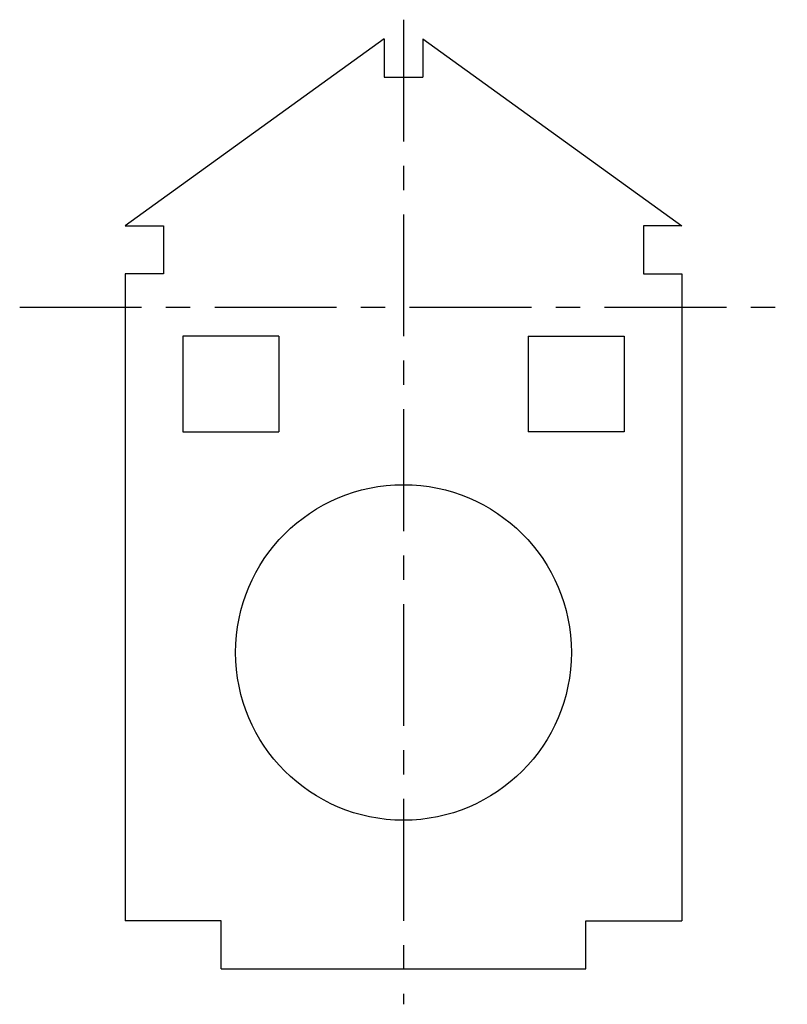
# Model space of a CAD drawing. Header units: millimetres. Extents: x -40 to 40, y -73 to 30.
import ezdxf

# ---------------------------------------------------------------- set-up
doc = ezdxf.new("R2010")
doc.units = ezdxf.units.MM
doc.linetypes.add('CENTERX2', pattern=[20.32, 12.7, -2.54, 2.54, -2.54])

msp = doc.modelspace()

# ---------------------------------------------------------------- linework, layer by layer
at = {"color": 7, "linetype": 'CENTERX2'}
for p, q in [((0, 30), (0, -72.7)), ((-40, 0), (40, 0))]:
    msp.add_line(p, q, dxfattribs=at)
at = {"color": 7, "linetype": 'Continuous'}
for p, q in [((-2, 28), (-29, 8.5)), ((-2, 28), (-2, 24)), ((2, 28), (29, 8.5)), ((2, 28), (2, 24)), ((-2, 24), (2, 24)), ((-29, 8.5), (-25, 8.5)), ((-25, 8.5), (-25, 3.5)), ((29, 8.5), (25, 8.5)), ((25, 8.5), (25, 3.5)), ((-29, 3.5), (-29, -64)), ((-25, 3.5), (-29, 3.5)), ((25, 3.5), (29, 3.5)), ((29, 3.5), (29, -64)), ((-23, -3), (-23, -13)), ((-13, -3), (-23, -3)), ((-13, -3), (-13, -13)), ((13, -3), (23, -3)), ((13, -3), (13, -13)), ((23, -3), (23, -13)), ((-23, -13), (-13, -13)), ((23, -13), (13, -13)), ((-19, -64), (-29, -64)), ((-19, -69), (-19, -64)), ((19, -69), (19, -64)), ((19, -64), (29, -64)), ((-19, -69), (19, -69))]:
    msp.add_line(p, q, dxfattribs=at)
msp.add_circle((0, -36), 17.5, dxfattribs=at)

doc.saveas('drawing.dxf')
